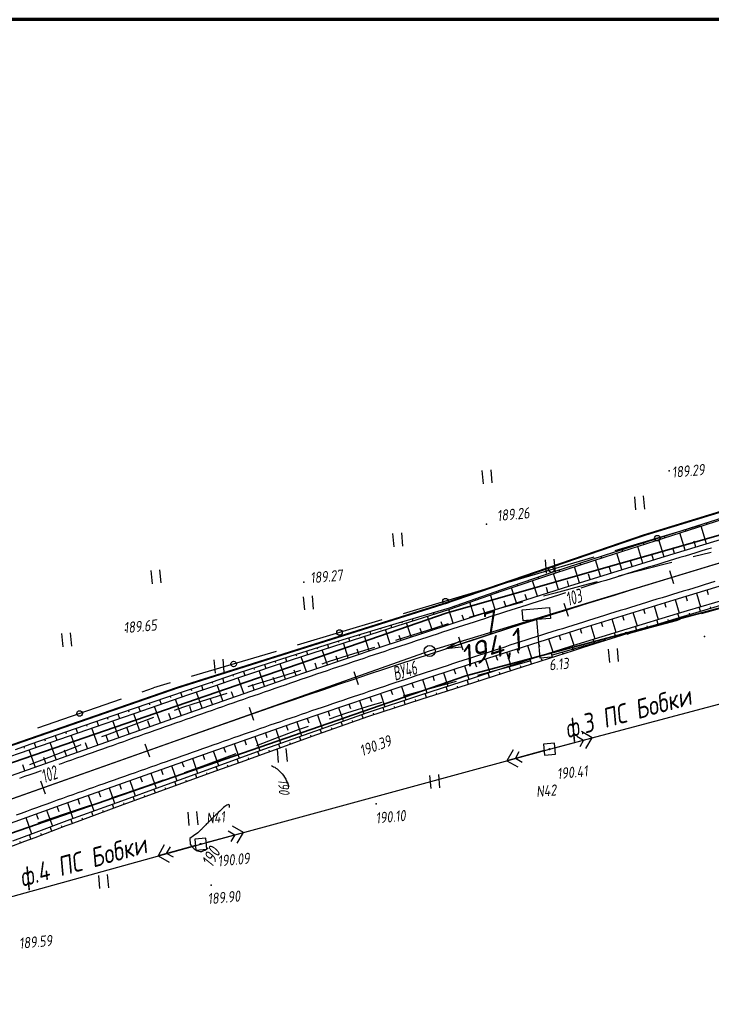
# Model space of a CAD drawing. Header units: millimetres. Extents: x 1808 to 2912, y -1045 to 155.
# Tile 3 of 43: x 1930 to 2055, y -934 to -756. Entities that reach past the tile are written whole.
import ezdxf

# ---------------------------------------------------------------- set-up
doc = ezdxf.new("R2010")
doc.units = ezdxf.units.MM
doc.linetypes.add('CONTI', pattern=[0])
for name, color, linetype, lineweight in [('10', 1, 'Continuous', 35), ('КОПИЯ_ОСЬ_13_ОТКОСЫ', 7, 'Continuous', 30), ('КОПИЯ_ОСЬ_ГРАНИЦЫ_ПОЛОС', 7, 'Continuous', 30), ('ОСЬ_ВЕРХ_ПОКРЫТИЯ_ГРАНИЦЫ_ПОЛОС', 7, 'Continuous', 30), ('ОСЬ_ВЕРХ_ПОКРЫТИЯ_ОСЬ', 1, 'Continuous', 30), ('Уклоны ПЧ', 5, 'Continuous', 30)]:
    doc.layers.add(name, color=color, linetype=linetype, lineweight=lineweight)
for name, color, linetype in [('_Оформление', 7, 'Continuous'), ('_Ростелеком', 6, 'Continuous'), ('GOR_BDEFAULT', 212, 'CONTI'), ('NAD_MDEFAULT', 7, 'CONTI'), ('PI_OTDEFAULT', 172, 'CONTI'), ('PI_TTDEFAULT', 5, 'CONTI'), ('PLN_O', 7, 'CONTI'), ('SIT_LDEFAULT', 7, 'CONTI'), ('USLZNDEFAULT', 7, 'CONTI'), ('ZAPSKDEFAULT', 7, 'CONTI'), ('КОПИЯ_ОСЬ_ТАНГЕНСЫ', 1, 'Continuous'), ('ОСЬ_ВЕРХ_ПОКРЫТИЯ_ПИКЕТЫ', 1, 'Continuous')]:
    doc.layers.add(name, color=color, linetype=linetype)
doc.styles.add('eskd', font='isocpeur.ttf', dxfattribs={"width": 1.2, "height": 2})
doc.styles.add('SHRFT', font='isocpeui.ttf')
doc.styles.get("Standard").update_dxf_attribs({"font": 'isocpeui.ttf'})
doc.styles.add('ГОСТ', font='isocpeur.ttf', dxfattribs={"height": 4})
doc.linetypes.add('Связь', pattern='A,12.5,[130,ltypeshp.shx,S=1,R=-30,X=0,Y=0.9],1,[130,ltypeshp.shx,S=1,R=-30,X=0,Y=0.9],1,[130,ltypeshp.shx,S=1,R=-30,X=0,Y=0.9],4.5', length=19)

# ---------------------------------------------------------------- blocks, each defined once
blk = doc.blocks.new('BL_2011')
at = {"color": 0}
for p, q in [((0, 0), (0, 2.4)), ((1.6, 0), (1.6, 2.4))]:
    blk.add_line(p, q, dxfattribs=at)
blk = doc.blocks.new('BL_27')
at = {"color": 0}
for p, q in [((1, 1), (-1, 1)), ((-1, 1), (-1, -1)), ((1, -1), (1, 1)), ((-1, -1), (1, -1))]:
    blk.add_line(p, q, dxfattribs=at)
blk.add_circle((0, 0), 0.1, dxfattribs=at)
blk = doc.blocks.new('BL_13')
at = {"color": 0}
for p, q in [((-2.5, 7), (-2.5, 9)), ((-2.5, 9), (2.5, 9)), ((2.5, 9), (2.5, 7)), ((0, 7), (-2.5, 7)), ((0, 0), (0, 7)), ((2.5, 7), (0, 7)), ((2, 0), (0, 0))]:
    blk.add_line(p, q, dxfattribs=at)
blk = doc.blocks.new('Стрелка')
at = {"layer": 'Уклоны ПЧ', "ltscale": 2}
for points in [[(-0.02, -0.05), (-0.02, 17.97)], [(-0.02, -0.05), (-0.58, 2.62)], [(-0.02, -0.05), (0.53, 2.62)]]:
    blk.add_lwpolyline(points, dxfattribs=at)

msp = doc.modelspace()

# ---------------------------------------------------------------- linework, layer by layer
at = {"layer": '10'}
for points in [[(2370.52, -814.78), (2340.8, -809.75), (2326.22, -807.28), (2312.08, -805.76), (2278.54, -802.18), (2261.97, -800.24), (2163.25, -813), (2163.25, -813), (2069.02, -837.92), (2070.37, -844.9), (2007.36, -862.93), (1993.22, -867.8), (1864.53, -912.06), (1853.36, -914.89)], [(2650.1, -861.16), (2626.95, -857.05), (2570.11, -856.09), (2565.26, -865.7), (2519.43, -865.27), (2470.7, -857.69), (2465.22, -856.38), (2469.16, -847.43), (2442.03, -843.61), (2381.61, -830.69), (2299.11, -815.87), (2220.12, -825.4), (2217.18, -825.21), (2172.07, -831.2), (2010.75, -874.33), (2006.06, -875.95), (1867.8, -923.77), (1857.45, -929.54)], [(1857.45, -929.54), (1867.8, -923.77), (2006.06, -875.95), (2010.75, -874.33), (2172.07, -831.2), (2217.18, -825.21), (2220.12, -825.4), (2299.11, -815.87), (2381.61, -830.69)]]:
    msp.add_lwpolyline(points, dxfattribs=at)
at = {"layer": '_Оформление', "lineweight": 70, "ltscale": 200}
msp.add_lwpolyline([(2910.36, -755.52), (1807.57, -755.52), (1807.57, -1041.4), (2910.36, -1041.4)], close=True, dxfattribs=at)
at = {"layer": '_Ростелеком', "color": 5, "linetype": 'Связь', "const_width": 0.35}
msp.add_lwpolyline([(2370.52, -814.78), (2340.8, -809.75), (2326.23, -807.2), (2312.08, -805.76), (2291.55, -803.57), (2261.95, -801.04), (2233.77, -804.47), (2208.72, -807.74), (2183.25, -810.74), (2183.25, -810.74), (2163.25, -813), (2122.18, -823.87), (2079.78, -837.58), (2042.87, -848.89), (2007.26, -861.09), (1958.59, -876.44), (1920.12, -889.79), (1878.5, -904.36), (1855.21, -912.13), (1852.76, -912.74)], dxfattribs=at)
at = {"layer": 'GOR_BDEFAULT', "color": 212, "elevation": 190, "flags": 128}
for points in [[(1975.6, -890.56), (1975.77, -890.65), (1975.96, -890.76), (1976.15, -890.87), (1976.37, -891.01), (1976.58, -891.17), (1976.81, -891.35), (1977.04, -891.57), (1977.27, -891.8), (1977.51, -892.05), (1977.73, -892.34), (1977.95, -892.66), (1978.16, -893.03), (1978.36, -893.41), (1978.54, -893.84), (1978.7, -894.32)], [(1967.97, -898.17), (1967.99, -897.93), (1967.97, -897.77), (1967.91, -897.67), (1967.8, -897.63), (1967.67, -897.64), (1967.52, -897.71), (1967.32, -897.82), (1967.13, -897.97), (1966.9, -898.14), (1966.68, -898.34), (1966.44, -898.56), (1966.2, -898.78), (1965.95, -899.02), (1965.72, -899.26), (1965.5, -899.48), (1965.28, -899.7), (1965.08, -899.9), (1964.88, -900.09), (1964.71, -900.27), (1964.54, -900.43), (1964.38, -900.59), (1964.23, -900.75), (1964.09, -900.88), (1963.96, -901.02), (1963.83, -901.13), (1963.72, -901.26), (1963.61, -901.37), (1963.5, -901.47), (1963.4, -901.58), (1963.3, -901.67), (1963.22, -901.76), (1963.12, -901.85), (1963.05, -901.93), (1962.96, -902.02), (1962.88, -902.1), (1962.8, -902.17), (1962.73, -902.24), (1962.66, -902.31), (1962.59, -902.38), (1962.52, -902.44), (1962.46, -902.5), (1962.4, -902.56), (1962.34, -902.61), (1962.28, -902.67), (1962.22, -902.72), (1961.43, -903.3), (1960.77, -903.75), (1960.87, -904.78), (1960.98, -904.94), (1961.1, -905.11), (1961.24, -905.29), (1961.4, -905.46), (1961.58, -905.62), (1961.77, -905.77), (1961.97, -905.9), (1962.19, -906), (1962.43, -906.07), (1962.67, -906.1), (1962.94, -906.09), (1963.22, -906.01), (1963.5, -905.89), (1963.8, -905.69), (1964.12, -905.44)]]:
    msp.add_lwpolyline(points, dxfattribs=at)
at = {"layer": 'PI_TTDEFAULT', "color": 5}
for p in [(2047.58, -837.2, 189.29), (2014.47, -846.88, 189.26), (1981.4, -857.36, 189.27), (1949.16, -866.07, 189.65), (2053.92, -867.17, 190.2), (2025.89, -887.58, 190.41), (1994.49, -897.51, 190.1), (1962.76, -904.76, 190.09), (1964.67, -912.2, 189.9)]:
    msp.add_point(p, dxfattribs=at)
at = {"layer": 'PLN_O'}
for p, q in [((2053.08, -847.12), (2037.74, -851.67)), ((2033.9, -852.81), (2018.57, -857.37)), ((2014.73, -858.5), (1999.4, -863.06)), ((1995.56, -864.2), (1980.23, -868.75)), ((1976.39, -869.89), (1961.05, -874.45)), ((1952.18, -877.18), (1954.21, -876.48)), ((1957.22, -875.58), (1954.21, -876.48)), ((1933.29, -883.75), (1948.4, -878.49))]:
    msp.add_line(p, q, dxfattribs=at)
for centre in [(2045.41, -849.39), (2026.24, -855.08), (2007.07, -860.78), (1987.89, -866.47), (1968.72, -872.16), (1940.84, -881.12)]:
    msp.add_circle(centre, 0.5, dxfattribs=at)
at = {"layer": 'SIT_LDEFAULT', "color": 7}
for p, q in [((2055.18, -851.96), (2051.92, -852.79)), ((2048.03, -853.79), (2046.8, -854.1)), ((2042.09, -855.32), (2038.36, -856.29)), ((2046.8, -854.1), (2042.09, -855.32)), ((2034.49, -857.3), (2031.99, -857.96)), ((2031.99, -857.96), (2026.89, -859.32)), ((2026.89, -859.33), (2024.83, -859.89)), ((2017.26, -862), (2012.77, -863.32)), ((2020.98, -860.96), (2017.26, -862)), ((2053.42, -863.01), (2057.08, -862)), ((2012.77, -863.32), (2011.37, -863.75)), ((2044.75, -865.4), (2048.85, -864.27)), ((2048.85, -864.27), (2049.55, -864.07)), ((2003.8, -866.09), (1999.33, -867.5)), ((2007.55, -864.92), (2003.8, -866.09)), ((2040.64, -866.54), (2044.75, -865.4)), ((1999.33, -867.5), (1998.01, -867.93)), ((2032.43, -868.81), (2036.06, -867.8)), ((2039.92, -866.74), (2040.64, -866.54)), ((1994.2, -869.15), (1990.44, -870.35)), ((2028.34, -869.95), (2032.43, -868.81)), ((1990.44, -870.35), (1986.03, -871.74)), ((2019.81, -872.32), (2022.57, -871.56)), ((2026.43, -870.49), (2028.34, -869.95)), ((1980.85, -873.36), (1977.21, -874.47)), ((1986.03, -871.74), (1984.67, -872.17)), ((2014.89, -873.67), (2019.81, -872.32)), ((2025.89, -887.58), (2084.14, -872.1)), ((1977.21, -874.47), (1972.81, -875.82)), ((2012.93, -874.2), (2014.89, -873.67)), ((1972.81, -875.82), (1971.29, -876.29)), ((1999.44, -877.94), (2004.26, -876.59)), ((2004.26, -876.58), (2009.07, -875.25)), ((1964.01, -878.57), (1959.62, -880.01)), ((1967.47, -877.48), (1964.01, -878.57)), ((1959.62, -880.01), (1957.96, -880.56)), ((1989.18, -881.02), (1993.84, -879.56)), ((1993.84, -879.56), (1995.59, -879.05)), ((1954.19, -881.87), (1950.66, -883.15)), ((1986.06, -882.08), (1989.18, -881.03)), ((1950.66, -883.15), (1945.69, -885.03)), ((1976.15, -885.67), (1980.47, -884.05)), ((1980.47, -884.04), (1982.29, -883.39)), ((1945.69, -885.03), (1944.81, -885.36)), ((1972.94, -886.9), (1976.15, -885.67)), ((2026.85, -887.32), (2033.62, -885.52)), ((2030.85, -885.23), (2032.07, -885.94)), ((2033.62, -885.52), (2031.66, -884.4)), ((2032.48, -887.49), (2033.62, -885.52)), ((1940.5, -887.04), (1935.26, -889.09)), ((1941.09, -886.81), (1940.5, -887.04)), ((1962.76, -904.76), (2025.89, -887.58)), ((2032.07, -885.94), (2031.37, -887.17)), ((1935.26, -889.09), (1931.76, -890.44)), ((1963.22, -890.6), (1967.54, -888.98)), ((1967.54, -888.98), (1969.19, -888.34)), ((2019.29, -887.72), (2018.17, -889.69)), ((2024.92, -887.84), (2018.17, -889.69)), ((2019.71, -889.26), (2020.41, -888.03)), ((2020.94, -889.97), (2019.71, -889.26)), ((1959.82, -891.82), (1963.21, -890.59)), ((2018.17, -889.69), (2020.13, -890.8)), ((1949.13, -895.55), (1954.24, -893.8)), ((1954.24, -893.8), (1956.05, -893.16)), ((1946.59, -896.42), (1949.13, -895.55)), ((1938.28, -899.23), (1942.81, -897.7)), ((1933.33, -900.89), (1938.28, -899.23)), ((1970.48, -902.65), (1968.52, -901.54)), ((1963.73, -904.5), (1970.48, -902.65)), ((1967.71, -902.37), (1968.94, -903.08)), ((1968.94, -903.08), (1968.24, -904.31)), ((1969.36, -904.62), (1970.48, -902.65)), ((1897.03, -923), (1962.76, -904.76)), ((1956.17, -904.93), (1955.06, -906.89)), ((1961.8, -905.03), (1955.06, -906.89)), ((1956.59, -906.47), (1957.29, -905.24)), ((1955.06, -906.89), (1957.03, -908.01)), ((1957.82, -907.16), (1956.59, -906.47))]:
    msp.add_line(p, q, dxfattribs=at)
at = {"layer": 'КОПИЯ_ОСЬ_13_ОТКОСЫ'}
for points in [[(1854.16, -917.75), (1854.28, -917.72), (1859.02, -916.33), (1864.7, -914.57), (1866.59, -913.97), (1868.94, -913.21), (1871.3, -912.43), (1873.66, -911.64), (1876.39, -910.72), (1879.31, -909.71), (1883.54, -908.24), (1891.07, -905.59), (1960.77, -880.92), (1977.89, -874.97), (1995.07, -869.16), (2012.29, -863.51), (2029.57, -858.01), (2046.89, -852.66), (2118.67, -830.87)], [(1856.46, -926.01), (1857.6, -925.68), (1859.06, -925.24), (1860.51, -924.8), (1861.96, -924.36), (1863.41, -923.91), (1865.34, -923.29), (1866.78, -922.83), (1869.9, -921.81), (1873.01, -920.77), (1874.92, -920.13), (1877.78, -919.15), (1880.62, -918.15), (1883.94, -916.98), (1889.14, -915.13), (1938.05, -897.45), (1963.43, -888.47), (1980.48, -882.54), (1997.59, -876.75), (2014.75, -871.12), (2031.96, -865.64), (2049.22, -860.31), (2115.24, -840.27)], [(1927.67, -889.11), (1930.51, -888.12), (1932.39, -887.46), (1943.73, -883.53), (1950.73, -881.13), (1960.64, -877.7), (1965.16, -876.15), (1969.68, -874.6), (1979.2, -871.43), (1988.74, -868.31), (1998.29, -865.24), (2007.86, -862.23), (2017.35, -858.95), (2026.85, -855.72), (2035.94, -852.77), (2045.04, -849.86), (2054.25, -846.93), (2065.01, -843.5)], [(1927.67, -889.11), (1930.51, -888.12), (1932.39, -887.46), (1943.73, -883.53), (1950.73, -881.13), (1960.64, -877.7), (1965.16, -876.15), (1969.68, -874.6), (1979.2, -871.43), (1988.74, -868.31), (1998.29, -865.24), (2007.86, -862.23), (2017.35, -858.95), (2026.85, -855.72), (2035.94, -852.77), (2045.04, -849.86), (2054.25, -846.93), (2065.01, -843.5)], [(1929.27, -887.64), (1932.1, -886.64), (1943.43, -882.67), (1950.43, -880.28), (1960.36, -876.9), (1964.89, -875.37), (1967.15, -874.6), (1969.42, -873.85), (1978.98, -870.77), (1988.55, -867.74), (1998.15, -864.83), (2007.78, -861.97), (2017.25, -858.66), (2026.75, -855.4), (2035.84, -852.45), (2044.94, -849.54), (2064.93, -843.21)], [(2054.25, -846.59), (2054.35, -846.9)], [(2048.54, -848.41), (2048.57, -848.51)], [(2050.46, -851.57), (2049.5, -848.44)], [(2050.44, -847.8), (2050.54, -848.11)], [(2052.35, -847.2), (2052.38, -847.3)], [(2054.28, -850.41), (2053.32, -847.23)], [(2042.82, -850.22), (2042.92, -850.54)], [(2044.72, -849.61), (2044.76, -849.72)], [(2046.62, -852.74), (2045.68, -849.66)], [(2046.63, -849.01), (2046.73, -849.32)], [(2052.37, -850.99), (2052.05, -849.95)], [(2039.01, -851.44), (2039.11, -851.75)], [(2040.91, -850.83), (2040.94, -850.93)], [(2042.8, -853.9), (2041.87, -850.87)], [(2048.54, -852.15), (2048.23, -851.13)], [(2033.29, -853.27), (2033.33, -853.38)], [(2035.15, -856.26), (2034.24, -853.32)], [(2035.2, -852.66), (2035.3, -852.98)], [(2037.1, -852.05), (2037.14, -852.15)], [(2038.97, -855.08), (2038.05, -852.09)], [(2040.88, -854.49), (2040.58, -853.5)], [(2044.71, -853.32), (2044.4, -852.31)], [(2027.59, -855.13), (2027.69, -855.45)], [(2029.49, -854.51), (2029.52, -854.61)], [(2031.33, -857.45), (2030.43, -854.56)], [(2031.39, -853.89), (2031.5, -854.21)], [(2037.06, -855.67), (2036.76, -854.69)], [(2021.91, -857.06), (2021.94, -857.16)], [(2023.7, -859.86), (2022.82, -857.09)], [(2023.8, -856.41), (2023.9, -856.72)], [(2025.69, -855.76), (2025.73, -855.87)], [(2027.51, -858.65), (2026.62, -855.8)], [(2029.42, -858.05), (2029.12, -857.1)], [(2033.24, -856.86), (2032.94, -855.89)], [(2016.23, -859.01), (2016.33, -859.3)], [(2018.12, -858.36), (2018.16, -858.46)], [(2019.89, -861.07), (2019.03, -858.38)], [(2020.02, -857.71), (2020.12, -858.01)], [(2025.61, -859.25), (2025.32, -858.33)], [(2054.38, -858.74), (2054.63, -859.57)], [(1928.76, -904.16), (1932.51, -902.77), (1939.07, -900.32), (1948.47, -896.91), (1955.43, -894.4), (1965.26, -890.82), (1969.73, -889.2), (1974.19, -887.6), (1983.58, -884.24), (1992.98, -880.92), (2002.44, -877.8), (2011.93, -874.72), (2021.4, -871.62), (2030.89, -868.56), (2039.97, -865.78), (2049.06, -863.05), (2050.89, -862.5), (2058.3, -860.28)], [(1928.76, -904.16), (1932.51, -902.77), (1939.07, -900.32), (1948.47, -896.91), (1955.43, -894.4), (1965.26, -890.82), (1969.73, -889.2), (1974.19, -887.6), (1983.58, -884.24), (1992.98, -880.92), (2002.44, -877.8), (2011.93, -874.72), (2021.4, -871.62), (2030.89, -868.56), (2039.97, -865.78), (2049.06, -863.05), (2050.89, -862.5), (2058.3, -860.28)], [(2012.46, -860.33), (2012.55, -860.6)], [(2014.35, -859.67), (2014.38, -859.76)], [(2016.08, -862.29), (2015.24, -859.67)], [(2017.98, -861.68), (2017.7, -860.81)], [(2021.79, -860.46), (2021.51, -859.56)], [(2048.63, -860.49), (2049.38, -862.95)], [(2050.56, -859.9), (2050.8, -860.72)], [(2052.47, -859.32), (2053.22, -861.8)], [(1928.1, -905.32), (1930.91, -904.25), (1932.78, -903.55), (1936.53, -902.14), (1938.4, -901.43), (1939.33, -901.08), (1948.72, -897.63), (1965.51, -891.52), (1969.97, -889.91), (1983.81, -884.93), (1993.21, -881.6), (2002.69, -878.54), (2012.19, -875.53), (2021.21, -872.59), (2030.25, -869.7), (2032.06, -869.13), (2041.12, -866.29), (2050.19, -863.5), (2058.53, -861.05)], [(2006.78, -862.26), (2006.81, -862.36)], [(2008.47, -864.75), (2007.67, -862.29)], [(2008.68, -861.65), (2008.77, -861.91)], [(2010.57, -860.99), (2010.6, -861.07)], [(2012.27, -863.51), (2011.45, -860.98)], [(2014.18, -862.9), (2013.9, -862.06)], [(2042.9, -862.24), (2043.14, -863.05)], [(2044.81, -861.66), (2045.56, -864.1)], [(2046.72, -861.07), (2046.97, -861.88)], [(2053.2, -862.62), (2052.98, -861.88)], [(2055.11, -862.05), (2055.04, -861.81)], [(2001.03, -863.97), (2001.14, -864.34)], [(2002.94, -863.4), (2002.98, -863.52)], [(2004.67, -865.99), (2003.84, -863.49)], [(2004.86, -862.83), (2004.95, -863.14)], [(2010.37, -864.13), (2010.1, -863.31)], [(2037.16, -864.01), (2037.91, -866.41)], [(2039.08, -863.42), (2039.32, -864.22)], [(2040.99, -862.83), (2041.73, -865.25)], [(2045.54, -864.93), (2045.3, -864.17)], [(2047.45, -864.34), (2047.37, -864.09)], [(2049.36, -863.76), (2049.14, -863.03)], [(2051.28, -863.18), (2051.21, -862.94)], [(1993.37, -866.27), (1993.51, -866.77)], [(1995.28, -865.7), (1995.33, -865.86)], [(1997.07, -868.5), (1996.21, -865.91)], [(1997.19, -865.12), (1997.32, -865.55)], [(1999.11, -864.54), (1999.15, -864.69)], [(2000.87, -867.24), (2000.02, -864.69)], [(2002.76, -866.61), (2002.49, -865.76)], [(2006.57, -865.37), (2006.29, -864.53)], [(2031.44, -865.8), (2031.68, -866.59)], [(2033.35, -865.2), (2034.09, -867.58)], [(2035.26, -864.61), (2035.5, -865.4)], [(2041.71, -866.11), (2041.47, -865.33)], [(2043.63, -865.52), (2043.54, -865.26)], [(1987.63, -868.03), (1987.69, -868.23)], [(1989.54, -867.44), (1989.71, -867.99)], [(1991.45, -866.86), (1991.51, -867.04)], [(1993.27, -869.76), (1992.39, -867.13)], [(1998.97, -867.87), (1998.68, -867)], [(2025.72, -867.61), (2026.47, -869.98)], [(2027.62, -867.01), (2027.87, -867.79)], [(2029.53, -866.4), (2030.27, -868.76)], [(2034.08, -868.49), (2033.82, -867.66)], [(2035.99, -867.89), (2035.9, -867.62)], [(2037.9, -867.3), (2037.64, -866.49)], [(2039.8, -866.7), (2039.72, -866.43)], [(1981.91, -869.84), (1982.11, -870.47)], [(1983.81, -869.23), (1983.88, -869.44)], [(1985.69, -872.31), (1984.77, -869.6)], [(1985.72, -868.63), (1985.91, -869.23)], [(1989.48, -871.03), (1988.58, -868.36)], [(1991.38, -870.4), (1991.08, -869.5)], [(1995.17, -869.13), (1994.88, -868.25)], [(2020, -869.43), (2020.26, -870.23)], [(2021.9, -868.82), (2022.67, -871.21)], [(2023.81, -868.21), (2024.06, -869.01)], [(2030.26, -869.7), (2029.99, -868.84)], [(2032.17, -869.09), (2032.08, -868.81)], [(1978.1, -871.05), (1978.31, -871.73)], [(1980, -870.44), (1980.07, -870.67)], [(1981.9, -873.6), (1980.97, -870.85)], [(1987.58, -871.67), (1987.28, -870.77)], [(2014.29, -871.27), (2015.07, -873.69)], [(2016.19, -870.66), (2016.45, -871.46)], [(2018.1, -870.04), (2018.87, -872.44)], [(2022.64, -872.13), (2022.38, -871.3)], [(2024.55, -871.52), (2024.46, -871.24)], [(2026.45, -870.91), (2026.18, -870.07)], [(2028.36, -870.3), (2028.27, -870.02)], [(1972.38, -872.89), (1972.46, -873.14)], [(1974.33, -876.19), (1973.36, -873.37)], [(1974.29, -872.27), (1974.52, -872.99)], [(1976.19, -871.66), (1976.27, -871.9)], [(1978.12, -874.89), (1977.16, -872.11)], [(1980.01, -874.24), (1979.69, -873.31)], [(1983.8, -872.95), (1983.48, -872.04)], [(2008.58, -873.13), (2008.85, -873.93)], [(2010.48, -872.51), (2011.27, -874.93)], [(2012.39, -871.89), (2012.65, -872.7)], [(2018.84, -873.36), (2018.57, -872.54)], [(2020.74, -872.75), (2020.65, -872.47)], [(1966.68, -874.75), (1966.95, -875.54)], [(1968.58, -874.12), (1968.66, -874.38)], [(1970.55, -877.5), (1969.56, -874.64)], [(1970.48, -873.5), (1970.72, -874.25)], [(1976.23, -875.54), (1975.9, -874.6)], [(2002.88, -875), (2003.67, -877.4)], [(2004.78, -874.37), (2005.04, -875.17)], [(2006.68, -873.75), (2007.47, -876.16)], [(2011.23, -875.83), (2010.97, -875.03)], [(2013.13, -875.22), (2013.04, -874.95)], [(2015.03, -874.6), (2014.77, -873.78)], [(2016.94, -873.98), (2016.85, -873.71)], [(1961, -876.68), (1961.09, -876.95)], [(1962.89, -876.04), (1963.16, -876.83)], [(1964.79, -875.4), (1964.88, -875.66)], [(1966.78, -878.81), (1965.77, -875.94)], [(1972.44, -876.84), (1972.12, -875.89)], [(1997.19, -876.89), (1997.45, -877.68)], [(1999.08, -876.26), (1999.88, -878.64)], [(2000.98, -875.63), (2001.25, -876.42)], [(2007.41, -877.04), (2007.17, -876.26)], [(2009.32, -876.44), (2009.24, -876.18)], [(1955.32, -878.61), (1955.6, -879.44)], [(1957.21, -877.97), (1957.31, -878.25)], [(1959.23, -881.47), (1958.2, -878.54)], [(1959.1, -877.32), (1959.38, -878.13)], [(1963, -880.14), (1961.98, -877.24)], [(1964.89, -879.47), (1964.55, -878.51)], [(1968.67, -878.16), (1968.33, -877.2)], [(1993.39, -878.16), (1993.66, -878.95)], [(1995.29, -877.52), (1996.08, -879.89)], [(1999.79, -879.47), (1999.56, -878.74)], [(2001.7, -878.86), (2001.62, -878.62)], [(2003.6, -878.25), (2003.36, -877.5)], [(2005.51, -877.65), (2005.43, -877.39)], [(1951.53, -879.9), (1951.82, -880.75)], [(1953.43, -879.26), (1953.52, -879.54)], [(1955.46, -882.8), (1954.41, -879.85)], [(1961.12, -880.8), (1960.77, -879.83)], [(1987.71, -880.07), (1988.52, -882.48)], [(1989.6, -879.43), (1989.87, -880.24)], [(1991.5, -878.79), (1992.29, -881.16)], [(1995.99, -880.7), (1995.76, -880)], [(1997.89, -880.09), (1997.81, -879.85)], [(1945.85, -881.84), (1945.95, -882.13)], [(1947.75, -881.2), (1948.04, -882.05)], [(1949.64, -880.55), (1949.74, -880.83)], [(1951.69, -884.14), (1950.63, -881.16)], [(1957.34, -882.14), (1957, -881.15)], [(1982.03, -882.01), (1982.31, -882.84)], [(1983.92, -881.36), (1984.76, -883.82)], [(1985.81, -880.72), (1986.09, -881.53)], [(1992.19, -881.96), (1991.95, -881.28)], [(1994.08, -881.32), (1994.01, -881.09)], [(1940.19, -883.81), (1940.48, -884.66)], [(1942.07, -883.15), (1942.17, -883.43)], [(1944.15, -886.81), (1943.07, -883.76)], [(1943.96, -882.49), (1944.25, -883.35)], [(1947.92, -885.47), (1946.85, -882.46)], [(1949.8, -884.8), (1949.45, -883.8)], [(1953.57, -883.47), (1953.22, -882.48)], [(1976.35, -883.96), (1977.23, -886.5)], [(1978.24, -883.3), (1978.54, -884.15)], [(1980.14, -882.66), (1980.99, -885.16)], [(1984.65, -884.63), (1984.4, -883.94)], [(1986.53, -883.96), (1986.45, -883.73)], [(1988.42, -883.29), (1988.18, -882.61)], [(1990.3, -882.63), (1990.22, -882.4)], [(1934.52, -885.79), (1934.62, -886.07)], [(1936.41, -885.13), (1936.7, -885.97)], [(1938.3, -884.47), (1938.4, -884.75)], [(1940.38, -888.14), (1939.29, -885.07)], [(1946.03, -886.14), (1945.67, -885.12)], [(1972.57, -885.27), (1973.47, -887.86)], [(1974.46, -884.61), (1974.76, -885.47)], [(1980.88, -885.98), (1980.63, -885.29)], [(1982.77, -885.3), (1982.68, -885.07)], [(1930.75, -887.12), (1930.84, -887.39)], [(1932.63, -886.45), (1932.92, -887.28)], [(1936.61, -889.48), (1935.51, -886.38)], [(1942.26, -887.47), (1941.9, -886.45)], [(1966.91, -887.24), (1967.22, -888.13)], [(1968.8, -886.58), (1969.71, -889.21)], [(1970.69, -885.92), (1970.99, -886.8)], [(1977.12, -887.33), (1976.87, -886.64)], [(1979, -886.65), (1978.92, -886.42)], [(1932.83, -890.81), (1931.73, -887.7)], [(1934.72, -890.14), (1934.35, -889.1)], [(1938.49, -888.81), (1938.13, -887.78)], [(1961.25, -889.24), (1962.2, -891.93)], [(1963.14, -888.57), (1963.45, -889.47)], [(1965.02, -887.91), (1965.96, -890.56)], [(1969.59, -890.04), (1969.34, -889.34)], [(1971.47, -889.37), (1971.39, -889.13)], [(1973.36, -888.69), (1973.1, -887.99)], [(1975.24, -888.01), (1975.15, -887.78)], [(1930.95, -891.48), (1930.58, -890.43)], [(1957.48, -890.57), (1958.45, -893.3)], [(1959.37, -889.91), (1959.69, -890.81)], [(1965.83, -891.4), (1965.58, -890.7)], [(1967.71, -890.72), (1967.63, -890.49)], [(1951.82, -892.58), (1952.15, -893.5)], [(1953.71, -891.91), (1954.69, -894.67)], [(1955.59, -891.24), (1955.92, -892.16)], [(1962.07, -892.77), (1961.82, -892.07)], [(1963.95, -892.09), (1963.87, -891.85)], [(1946.17, -894.58), (1947.16, -897.38)], [(1948.05, -893.91), (1948.38, -894.85)], [(1949.94, -893.24), (1950.92, -896.02)], [(1956.43, -894.83), (1956.35, -894.59)], [(1958.31, -894.14), (1958.06, -893.44)], [(1960.19, -893.46), (1960.11, -893.22)], [(1940.51, -896.58), (1940.85, -897.53)], [(1942.4, -895.91), (1943.4, -898.75)], [(1944.28, -895.24), (1944.62, -896.19)], [(1950.8, -896.88), (1950.54, -896.16)], [(1952.68, -896.19), (1952.59, -895.96)], [(1954.56, -895.51), (1954.3, -894.81)], [(1936.74, -897.92), (1937.09, -898.89)], [(1938.63, -897.25), (1939.64, -900.11)], [(1947.04, -898.25), (1946.77, -897.52)], [(1948.92, -897.56), (1948.83, -897.32)], [(1931.1, -899.96), (1932.16, -902.9)], [(1932.98, -899.28), (1933.34, -900.26)], [(1934.86, -898.6), (1935.91, -901.5)], [(1941.41, -900.32), (1941.31, -900.07)], [(1943.28, -899.63), (1943.01, -898.89)], [(1945.16, -898.94), (1945.07, -898.69)], [(1935.79, -902.42), (1935.5, -901.65)], [(1937.66, -901.71), (1937.56, -901.46)], [(1939.53, -901.01), (1939.25, -900.25)], [(1932.04, -903.83), (1931.75, -903.05)], [(1933.92, -903.12), (1933.82, -902.86)], [(1930.17, -904.53), (1930.07, -904.27)]]:
    msp.add_lwpolyline(points, dxfattribs=at)
at = {"layer": 'КОПИЯ_ОСЬ_ГРАНИЦЫ_ПОЛОС'}
for points in [[(2055.22, -851.17), (2054.26, -851.46), (2053.31, -851.75), (2052.35, -852.04), (2051.4, -852.33), (2050.44, -852.62), (2049.48, -852.91), (2048.53, -853.2), (2047.57, -853.49), (2046.61, -853.79), (2045.65, -854.08), (2044.7, -854.37), (2043.74, -854.66), (2042.78, -854.95), (2041.83, -855.25), (2040.87, -855.54), (2039.91, -855.84), (2038.96, -856.13), (2038, -856.43), (2037.04, -856.72), (2036.09, -857.02), (2035.13, -857.32), (2034.18, -857.61), (2033.22, -857.91), (2032.26, -858.21), (2031.57, -858.42)], [(2028.79, -859.3), (2028.44, -859.41), (2027.49, -859.71), (2026.53, -860.01), (2025.58, -860.31), (2024.63, -860.61), (2023.67, -860.91), (2022.72, -861.22), (2021.76, -861.52), (2020.81, -861.82), (2019.86, -862.13), (2018.9, -862.43), (2017.95, -862.74), (2017, -863.04), (2016.04, -863.35), (2015.09, -863.65), (2014.14, -863.96), (2013.19, -864.27), (2012.23, -864.58), (2011.28, -864.88), (2010.33, -865.19), (2009.38, -865.5), (2008.42, -865.81), (2007.47, -866.12), (2006.52, -866.43), (2005.57, -866.74), (2004.62, -867.06), (2003.67, -867.37), (2002.72, -867.68), (2001.77, -867.99), (2000.82, -868.31), (1999.87, -868.62), (1998.92, -868.94), (1997.97, -869.25), (1997.02, -869.57), (1996.07, -869.88), (1995.12, -870.2), (1994.17, -870.51), (1993.22, -870.83), (1992.27, -871.15), (1991.32, -871.47), (1990.37, -871.79), (1989.42, -872.11), (1988.47, -872.42), (1987.52, -872.74), (1986.58, -873.07), (1985.63, -873.39), (1984.68, -873.71), (1983.73, -874.03), (1982.78, -874.35), (1981.84, -874.67), (1980.89, -875), (1979.94, -875.32), (1979, -875.65), (1978.05, -875.97), (1977.1, -876.29), (1976.16, -876.62), (1975.21, -876.95), (1974.26, -877.27), (1973.32, -877.6), (1972.37, -877.93), (1971.43, -878.25), (1970.48, -878.58), (1969.53, -878.91), (1968.59, -879.24), (1967.64, -879.57), (1966.7, -879.9), (1965.75, -880.23), (1964.81, -880.56), (1963.87, -880.89), (1962.92, -881.23), (1961.98, -881.56), (1961.03, -881.89), (1960.09, -882.22), (1959.15, -882.56), (1958.2, -882.89), (1957.26, -883.22), (1956.32, -883.56), (1955.38, -883.89), (1954.43, -884.23), (1953.49, -884.56), (1952.55, -884.89), (1951.61, -885.23), (1950.67, -885.56), (1949.72, -885.89), (1948.78, -886.23), (1947.84, -886.56), (1946.9, -886.89), (1945.95, -887.23), (1945.01, -887.56), (1944.07, -887.89), (1943.13, -888.23), (1942.19, -888.56), (1941.24, -888.89), (1940.3, -889.23), (1939.36, -889.56), (1938.42, -889.89), (1937.48, -890.23), (1937.11, -890.36)], [(1933.9, -891.49), (1933.71, -891.56), (1932.76, -891.9), (1931.82, -892.23), (1930.88, -892.56), (1929.94, -892.9)]]:
    msp.add_lwpolyline(points, dxfattribs=at)
at = {"layer": 'КОПИЯ_ОСЬ_ТАНГЕНСЫ'}
for p, q in [((2004.19, -869.8), (2152.57, -824.75)), ((1855.47, -922.44), (2004.19, -869.8))]:
    msp.add_line(p, q, dxfattribs=at)
msp.add_circle((2004.19, -869.8), 1, dxfattribs=at)
at = {"layer": 'ОСЬ_ВЕРХ_ПОКРЫТИЯ_ГРАНИЦЫ_ПОЛОС'}
for points in [[(1854.16, -917.75), (1854.28, -917.72), (1859.02, -916.33), (1864.7, -914.57), (1866.59, -913.97), (1868.94, -913.21), (1871.3, -912.43), (1873.66, -911.64), (1876.39, -910.72), (1879.31, -909.71), (1883.54, -908.24), (1891.07, -905.59), (1960.77, -880.92), (1977.89, -874.97), (1995.07, -869.16), (2012.29, -863.51), (2029.57, -858.01), (2046.89, -852.66), (2118.67, -830.87)], [(1856.46, -926.01), (1857.6, -925.68), (1859.06, -925.24), (1860.51, -924.8), (1861.96, -924.36), (1863.41, -923.91), (1865.34, -923.29), (1866.78, -922.83), (1869.9, -921.81), (1873.01, -920.77), (1874.92, -920.13), (1877.78, -919.15), (1880.62, -918.15), (1883.94, -916.98), (1889.14, -915.13), (1938.05, -897.45), (1963.43, -888.47), (1980.48, -882.54), (1997.59, -876.75), (2014.75, -871.12), (2031.96, -865.64), (2049.22, -860.31), (2115.24, -840.27)], [(2055.81, -857.26), (2054.86, -857.55), (2053.91, -857.84), (2052.95, -858.13), (2052, -858.42), (2051.04, -858.71), (2050.09, -859), (2049.14, -859.29), (2048.18, -859.58), (2047.23, -859.87), (2046.28, -860.16), (2045.33, -860.45), (2044.38, -860.74), (2043.43, -861.03), (2042.47, -861.33), (2041.52, -861.62), (2040.57, -861.91), (2039.62, -862.21), (2038.67, -862.5), (2037.72, -862.79), (2036.77, -863.09), (2035.82, -863.38), (2034.87, -863.68), (2033.92, -863.98), (2032.97, -864.27), (2032.02, -864.57), (2031.07, -864.87), (2030.12, -865.17), (2029.17, -865.47), (2028.22, -865.77), (2027.27, -866.07), (2026.32, -866.37), (2025.37, -866.67), (2024.42, -866.97), (2023.48, -867.27), (2022.53, -867.57), (2021.58, -867.87), (2020.63, -868.18), (2019.68, -868.48), (2018.74, -868.78), (2017.79, -869.09), (2016.84, -869.39), (2015.89, -869.7), (2014.95, -870.01), (2014, -870.31), (2013.05, -870.62), (2012.11, -870.93), (2011.16, -871.23), (2010.21, -871.54), (2009.27, -871.85), (2008.32, -872.16), (2007.37, -872.47), (2006.43, -872.78), (2005.48, -873.09), (2004.54, -873.4), (2003.59, -873.71), (2002.65, -874.02), (2001.7, -874.33), (2000.76, -874.65), (1999.81, -874.96), (1998.87, -875.27), (1997.92, -875.59), (1996.98, -875.9), (1996.03, -876.22), (1995.09, -876.53), (1994.15, -876.85), (1993.2, -877.16), (1992.26, -877.48), (1991.31, -877.8), (1990.37, -878.12), (1989.43, -878.43), (1988.49, -878.75), (1987.54, -879.07), (1986.6, -879.39), (1985.66, -879.71), (1984.72, -880.03), (1983.77, -880.35), (1982.83, -880.67), (1981.89, -881), (1980.95, -881.32), (1980.01, -881.64), (1979.06, -881.96), (1978.12, -882.29), (1977.18, -882.61), (1976.24, -882.94), (1975.3, -883.26), (1974.36, -883.59), (1973.42, -883.91), (1972.48, -884.24), (1971.54, -884.57), (1970.6, -884.89), (1969.66, -885.22), (1968.72, -885.55), (1967.78, -885.88), (1966.84, -886.21), (1965.9, -886.54), (1964.96, -886.87), (1964.02, -887.2), (1963.08, -887.53), (1962.15, -887.86), (1961.21, -888.19), (1960.27, -888.53), (1959.33, -888.86), (1958.39, -889.19), (1957.45, -889.52), (1956.51, -889.86), (1955.57, -890.19), (1954.63, -890.52), (1953.69, -890.85), (1952.75, -891.19), (1951.81, -891.52), (1950.87, -891.85), (1949.93, -892.18), (1948.99, -892.52), (1948.05, -892.85), (1947.11, -893.18), (1946.17, -893.51), (1945.23, -893.85), (1944.29, -894.18), (1943.35, -894.51), (1942.41, -894.84), (1941.47, -895.18), (1940.54, -895.51), (1939.6, -895.84), (1938.66, -896.17), (1937.72, -896.51), (1936.79, -896.84), (1935.86, -897.18), (1934.93, -897.52), (1934, -897.85), (1933.07, -898.19), (1932.14, -898.52), (1931.21, -898.86), (1930.28, -899.2), (1929.34, -899.53)]]:
    msp.add_lwpolyline(points, dxfattribs=at)
at = {"layer": 'ОСЬ_ВЕРХ_ПОКРЫТИЯ_ОСЬ'}
msp.add_lwpolyline([(1894.32, -908.69), (1960.27, -885.34), (1960.27, -885.34, -0.011361), (2048.76, -856.27), (2048.76, -856.27), (2113.78, -836.53)], format="xyb", dxfattribs=at)
at = {"layer": 'ОСЬ_ВЕРХ_ПОКРЫТИЯ_ПИКЕТЫ'}
for p, q in [((2048.42, -857.68), (2047.69, -855.29)), ((2029.32, -863.58), (2028.57, -861.2)), ((2029.32, -863.58), (2028.57, -861.2)), ((2010.28, -869.68), (2009.51, -867.3)), ((1991.31, -875.95), (1990.51, -873.58)), ((1972.39, -882.42), (1971.57, -880.06)), ((1953.54, -889.05), (1952.7, -886.7)), ((1934.68, -895.73), (1933.85, -893.37)), ((1934.68, -895.73), (1933.85, -893.37))]:
    msp.add_line(p, q, dxfattribs=at)

# ---------------------------------------------------------------- block references
at = {"layer": 'USLZNDEFAULT', "color": 7, "rotation": 5.244115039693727}
for name, p in [('BL_13', (2024.23, -871.11)), ('BL_27', (2025.89, -887.58)), ('BL_27', (1962.76, -904.76))]:
    msp.add_blockref(name, p, dxfattribs=at)
at = {"layer": 'ZAPSKDEFAULT', "color": 7, "rotation": 5.244115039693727}
for p in [(2013.95, -839.53), (2041.54, -844.27), (1997.78, -850.95), (2025.37, -855.7), (1954.01, -857.63), (1981.61, -862.38), (1937.84, -869.06), (2036.8, -871.87), (1965.44, -873.8), (1976.86, -889.97), (2004.46, -894.72), (1960.69, -901.4), (1944.52, -912.82)]:
    msp.add_blockref('BL_2011', p, dxfattribs=at)
at = {"layer": 'Уклоны ПЧ', "rotation": 288.1359493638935}
msp.add_blockref('Стрелка', (2007.27, -869.38), dxfattribs=at)

# ---------------------------------------------------------------- texts
at = {"layer": 'GOR_BDEFAULT', "color": 212, "style": 'SHRFT', "width": 0.75}
for height, rotation, p in [(1.914, 274.7303, (1976.73, -893.06, 190)), (2.362, 62.1031, (1964.84, -909.17, 190))]:
    msp.add_text('190', height=height, rotation=rotation, dxfattribs=at).set_placement(p)
at = {"layer": 'NAD_MDEFAULT', "color": 7, "style": 'eskd', "oblique": 10, "width": 0.8}
for s, p in [('6.13', (2025.89, -873.34)), ('N42', (2023.54, -896.28)), ('N41', (1963.85, -901.12))]:
    msp.add_text(s, height=2, rotation=5.2441, dxfattribs=at).set_placement(p)
at = {"layer": 'PI_OTDEFAULT', "color": 172, "style": 'eskd', "oblique": 10, "width": 0.8}
for s, rotation, p in [('189.29', 5.2441, (2048.11, -838.47)), ('189.26', 5.2441, (2016.46, -846.32)), ('189.27', 5.2441, (1982.65, -857.59)), ('189.65', 5.2441, (1948.93, -866.62)), ('190.39', 20.2441, (1991.97, -888.9)), ('190.41', 5.2441, (2027.33, -893.02)), ('190.10', 5.2441, (1994.49, -901.07)), ('190.09', 5.2441, (1965.9, -908.84)), ('189.90', 5.2441, (1964.07, -915.69)), ('189.59', 5.2441, (1929.96, -923.74))]:
    msp.add_text(s, height=2, rotation=rotation, dxfattribs=at).set_placement(p)
at = {"layer": 'PLN_O', "style": 'eskd', "oblique": 10, "width": 0.8}
for s, p in [('ф.3 ПС Бобки', (2029.14, -885.65)), ('ф.4 ПС Бобки', (1930.45, -912.54))]:
    msp.add_text(s, height=3.5, rotation=15.2441, dxfattribs=at).set_placement(p)
at = {"layer": 'КОПИЯ_ОСЬ_ТАНГЕНСЫ', "width": 0.6}
msp.add_text('ВУ46', height=2.5, rotation=16.8868, dxfattribs=at).set_placement((1997.95, -875.21))
at = {"layer": 'ОСЬ_ВЕРХ_ПОКРЫТИЯ_ПИКЕТЫ', "width": 0.6}
for s, rotation, p in [('103', 17.4665, (2029.29, -861.72)), ('102', 19.4905, (1934.4, -893.79))]:
    msp.add_text(s, height=2.5, rotation=rotation, dxfattribs=at).set_placement(p)
at = {"layer": 'Уклоны ПЧ', "style": 'ГОСТ', "oblique": 15}
for s, p in [('7', (2013.96, -867.16)), ('194,1', (2010.38, -873.03))]:
    msp.add_text(s, height=4, rotation=18.0853, dxfattribs=at).set_placement(p)

doc.saveas('drawing.dxf')
